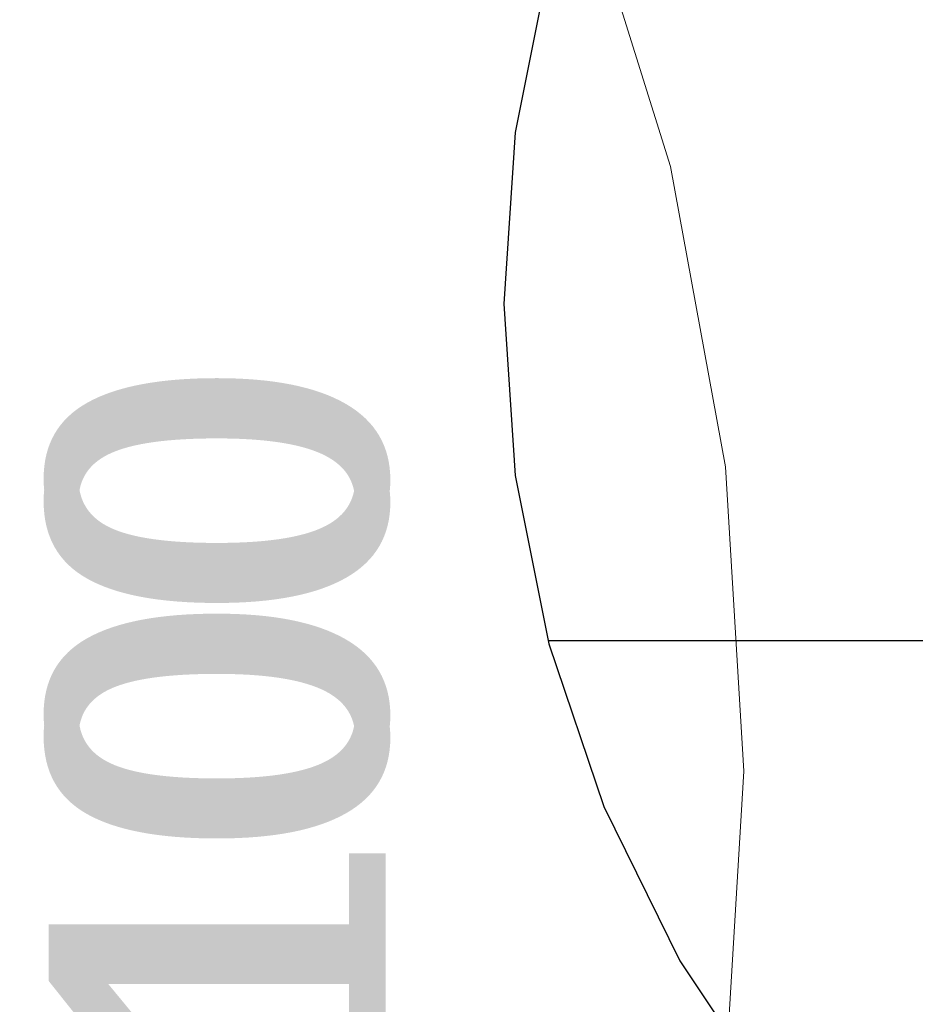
# Model space of a CAD drawing. Extents: x -223 to 557, y -138 to 606.
# Tile 53 of 256: x 12.19 to 17.5, y 24.9 to 30.74. Entities that reach past the tile are written whole.
import ezdxf
from ezdxf.lldxf.tags import DXFTag

# ---------------------------------------------------------------- set-up
doc = ezdxf.new("R2010")
doc.units = 0
doc.layers.get('0').update_dxf_attribs({"lineweight": 35})
for name, color, linetype, lineweight in [('5_EG-HLSE', 7, 'Continuous', 25), ('5_EG-TÜRSTEMPEL', 7, 'Continuous', 25), ('H_Heizkoerpertext', 7, 'Continuous', 35)]:
    doc.layers.add(name, color=color, linetype=linetype, lineweight=lineweight)
doc.layers.add('H_Heizkoerper', color=1, linetype='Continuous', lineweight=35, true_color=0xff0000)
doc.styles.get("Standard").update_dxf_attribs({"font": 'arial.ttf'})
tags = doc.linetypes.add('ALL_S14', pattern=[0.002, 0.001, -0.001]).pattern_tags.tags
tags[6:7] = [DXFTag(74, 4), DXFTag(75, 0), DXFTag(340, '0'), DXFTag(46, 1.0), DXFTag(50, 0.0), DXFTag(44, 0.0), DXFTag(45, 0.0)]
tags[4:5] = [DXFTag(74, 4), DXFTag(75, 0), DXFTag(340, '0'), DXFTag(46, 1.0), DXFTag(50, 0.0), DXFTag(44, 0.0), DXFTag(45, 0.0)]

# ---------------------------------------------------------------- blocks, each defined once
blk = doc.blocks.new('Referenz-A07ALDUO1N', base_point=(-167.6747, -99.33))
at = {"layer": '5_EG-HLSE', "color": 0, "linetype": 'ALL_S14', "lineweight": 13, "ltscale": 0.13}
for p, q in [((16.0485, 29.872), (15.5096, 31.6013)), ((16.375, 28.0903), (16.0485, 29.872)), ((16.4844, 26.2823), (16.375, 28.0903)), ((16.375, 24.4742), (16.4844, 26.2823))]:
    blk.add_line(p, q, dxfattribs=at)
at = {"layer": '5_EG-TÜRSTEMPEL', "color": 0, "lineweight": -2}
for p, q in [((15.3254, 31.0755), (15.1263, 30.0748)), ((15.1263, 30.0748), (15.0596, 29.0567)), ((15.0596, 29.0567), (15.1263, 28.0386)), ((15.1263, 28.0386), (15.3254, 27.0379)), ((22.8596, 27.0567), (15.3204, 27.0567)), ((15.3254, 27.0379), (15.6533, 26.0718)), ((15.6533, 26.0718), (16.1046, 25.1567)), ((16.1046, 25.1567), (16.6714, 24.3084))]:
    blk.add_line(p, q, dxfattribs=at)
blk = doc.blocks.new('Heizkörper-A07ALDUQ1N', base_point=(12.3571, 0.4766))
at = {"layer": 'H_Heizkoerpertext', "linetype": 'ByBlock', "lineweight": -2, "ltscale": 0.35, "insert": (12.3571, 0.4766), "char_height": 2, "attachment_point": 1, "rotation": 90}
blk.add_mtext('{\\W0.9;\\fArial;Charleston 1100 460 100}', dxfattribs=at)
blk = doc.blocks.new('Heizkörper-A07ALDVC1N', base_point=(10.9576, -1.056))
at = {"layer": 'H_Heizkoerpertext', "linetype": 'ByBlock', "lineweight": -2, "ltscale": 0.35, "insert": (12.3571, 0.3435), "char_height": 2, "attachment_point": 1, "rotation": 90}
blk.add_mtext('{\\W0.9;\\fArial;Charleston 1100 460 100}', dxfattribs=at)

msp = doc.modelspace()

# ---------------------------------------------------------------- block references
at = {"color": 251, "lineweight": 25, "ltscale": 0.25, "true_color": 0x585858}
msp.add_blockref('Referenz-A07ALDUO1N', (-167.6747, -99.33), dxfattribs=at)
at = {"layer": 'H_Heizkoerper', "ltscale": 0.35}
for name, p in [('Heizkörper-A07ALDUQ1N', (12.3571, 0.4766)), ('Heizkörper-A07ALDVC1N', (10.9576, -1.056))]:
    msp.add_blockref(name, p, dxfattribs=at)

doc.saveas('drawing.dxf')
